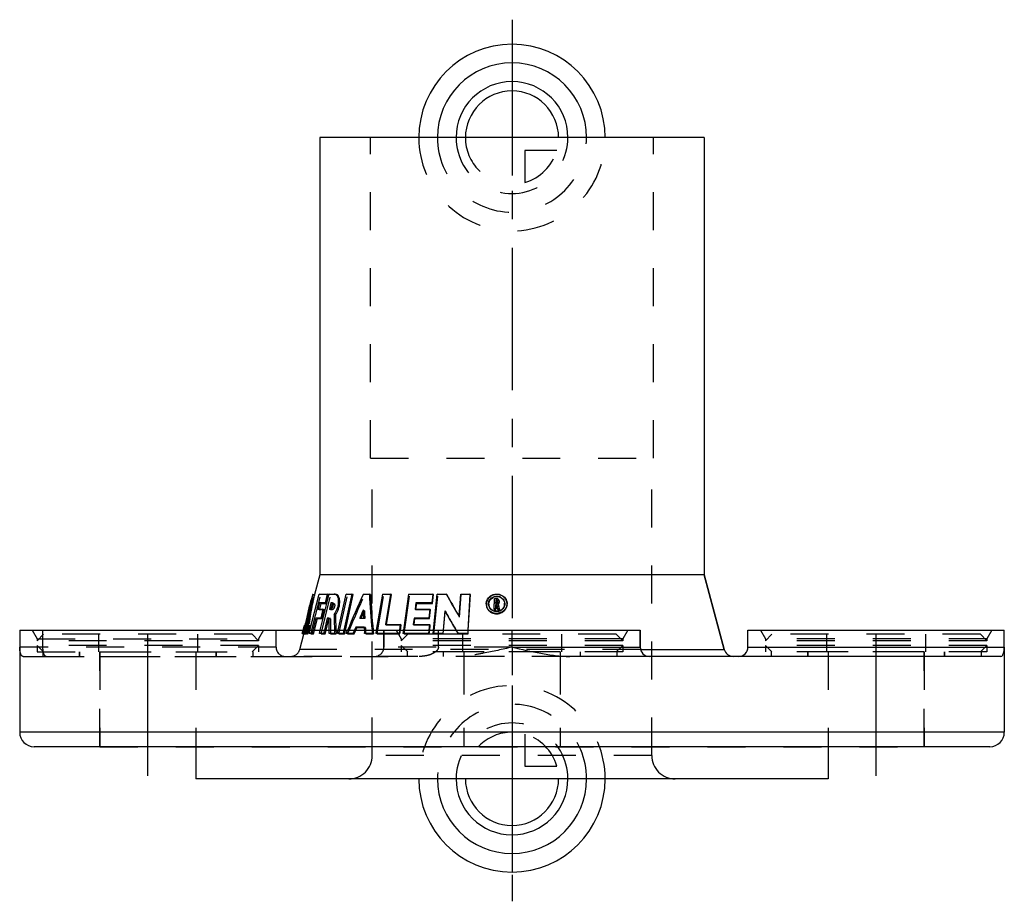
# Model space of a CAD drawing. Header units: millimetres. Extents: x 416 to 584, y 424 to 575.
import ezdxf

# ---------------------------------------------------------------- set-up
doc = ezdxf.new("R2010")
doc.units = ezdxf.units.MM
doc.header["$LTSCALE"] = 65.185185
doc.linetypes.add('CENTER', pattern=[0.6, 0.375, -0.075, 0.075, -0.075])
doc.linetypes.add('HIDDEN', pattern=[0.2, 0.1, -0.1])
for name, color, linetype in [('BOHRUNG', 7, 'CONTINUOUS'), ('KOERPER', 7, 'CONTINUOUS'), ('KONST.EL_MIT_GEO', 7, 'CONTINUOUS'), ('KURVEN', 7, 'CONTINUOUS'), ('L1', 7, 'CONTINUOUS')]:
    doc.layers.add(name, color=color, linetype=linetype)

msp = doc.modelspace()

# ---------------------------------------------------------------- linework, layer by layer
at = {"layer": 'BOHRUNG', "color": 2, "linetype": 'CENTER'}
for p, q in [((437.5, 445.5), (437.5, 471.8)), ((562.5, 445.5), (562.5, 471.8))]:
    msp.add_line(p, q, dxfattribs=at)
at = {"layer": 'BOHRUNG', "color": 8, "linetype": 'HIDDEN'}
for p, q in [((429.25, 466.8), (429.25, 450.5)), ((445.75, 466.8), (445.75, 450.5)), ((491.75, 466.8), (491.75, 450.5)), ((508.25, 466.8), (508.25, 450.5)), ((554.25, 466.8), (554.25, 450.5)), ((570.75, 466.8), (570.75, 450.5)), ((429.25, 450.5), (570.75, 450.5))]:
    msp.add_line(p, q, dxfattribs=at)
at = {"layer": 'KOERPER', "color": 7, "linetype": 'Continuous'}
for p, q in [((467, 555), (467, 480)), ((533, 555), (467, 555)), ((533, 555), (533, 480)), ((467, 480), (466.1, 476.63)), ((533, 480), (467, 480)), ((536.43, 467.19), (533, 480)), ((465.82, 476.7), (466.11, 476.63)), ((468.18, 475.09), (468.56, 476.63)), ((468.56, 476.63), (468.3, 476.7)), ((471.4, 470.5), (472.72, 476.63)), ((472.72, 476.63), (472.49, 476.7)), ((475.73, 476.63), (475.53, 476.7)), ((478.45, 471.44), (479.3, 476.63)), ((479.3, 476.63), (479.12, 476.7)), ((486.37, 475.09), (486.53, 476.63)), ((486.53, 476.63), (486.41, 476.7)), ((488.8, 476.63), (488.71, 476.7)), ((492.5, 470.5), (492.85, 476.63)), ((492.85, 476.63), (492.78, 476.7)), ((467.26, 475.09), (466.98, 475.17)), ((467, 474.09), (467.26, 475.09)), ((467.26, 475.09), (468.18, 475.09)), ((468.18, 475.09), (467.92, 475.17)), ((469.19, 475.09), (468.93, 475.17)), ((468.96, 474.11), (469.19, 475.09)), ((469.17, 475.16), (469.14, 475.17)), ((469.19, 475.09), (469.26, 475.09)), ((483.65, 475.09), (483.51, 475.17)), ((483.52, 474.07), (483.65, 475.09)), ((483.65, 475.09), (486.37, 475.09)), ((486.37, 475.09), (486.25, 475.17)), ((497.23, 474.88), (497.22, 474.92)), ((497.26, 475.6), (497.39, 475.6)), ((497.39, 475.6), (497.37, 475.68)), ((497.63, 474.99), (497.62, 475)), ((467.43, 472.48), (467.81, 474.01)), ((467.81, 474.01), (467.54, 474.09)), ((474.37, 473.16), (474.47, 473.39)), ((485.83, 472.48), (486, 474.01)), ((486, 474.01), (485.88, 474.09)), ((488.26, 470.5), (488.54, 473.66)), ((496.95, 474.07), (496.92, 474.15)), ((496.95, 474.07), (497.23, 474.07)), ((497.23, 474.07), (497.2, 474.15)), ((497.24, 474.84), (497.38, 474.84)), ((497.55, 474.07), (497.53, 474.15)), ((497.55, 474.07), (497.83, 474.07)), ((497.83, 474.07), (497.81, 474.15)), ((464.68, 471.35), (464.77, 471.69)), ((464.81, 471.68), (465.01, 471.62)), ((464.92, 471.7), (465.2, 471.62)), ((465.01, 471.62), (465.1, 471.62)), ((466.08, 470.5), (466.59, 472.48)), ((466.59, 472.48), (466.31, 472.56)), ((466.59, 472.48), (467.43, 472.48)), ((467.43, 472.48), (467.16, 472.56)), ((468.09, 470.5), (468.56, 472.48)), ((468.56, 472.48), (468.3, 472.56)), ((469.69, 473.11), (469.44, 473.19)), ((474.1, 472.56), (474.17, 472.71)), ((474.17, 472.71), (474.37, 473.16)), ((483.32, 472.48), (483.18, 472.56)), ((483.18, 471.45), (483.32, 472.48)), ((483.32, 472.48), (485.83, 472.48)), ((485.83, 472.48), (485.71, 472.56)), ((464.41, 471.34), (464.45, 471.33)), ((464.5, 471.34), (464.58, 471.32)), ((464.58, 471.04), (464.64, 471.02)), ((464.66, 471.34), (464.72, 471.33)), ((464.68, 470.78), (464.75, 470.76)), ((464.75, 471.04), (464.82, 471.02)), ((464.81, 470.77), (465.1, 470.69)), ((464.83, 471.34), (464.97, 471.31)), ((464.96, 471), (465.24, 470.92)), ((465.05, 471.33), (465.33, 471.25)), ((465.05, 470.5), (465.1, 470.69)), ((465.24, 470.92), (465.33, 471.25)), ((469.78, 470.5), (469.77, 470.58)), ((473.4, 470.95), (473.18, 471.03)), ((473.2, 470.5), (473.4, 470.95)), ((473.4, 470.95), (474.63, 470.95)), ((480.99, 471.39), (480.83, 471.47)), ((480.86, 470.5), (480.99, 471.39)), ((485.97, 471.39), (485.86, 471.47)), ((485.88, 470.5), (485.97, 471.39)), ((522, 467.6), (522, 470.5)), ((540.5, 470.5), (584.5, 470.5)), ((540.5, 467.6), (540.5, 470.5)), ((584.5, 467.6), (584.5, 470.5))]:
    msp.add_line(p, q, dxfattribs=at)
at = {"layer": 'KOERPER', "color": 8, "linetype": 'HIDDEN'}
for p, q in [((465.45, 469.86), (467.2, 476.63)), ((466.1, 476.63), (465.83, 475.64)), ((467.2, 476.63), (466.92, 476.7)), ((468.56, 476.63), (467.2, 476.63)), ((467.22, 469.86), (468.88, 476.63)), ((468.88, 476.63), (468.61, 476.7)), ((469.76, 476.63), (468.88, 476.63)), ((469.76, 476.63), (469.5, 476.7)), ((470.28, 469.86), (471.78, 476.63)), ((471.78, 476.63), (471.54, 476.7)), ((472.72, 476.63), (471.78, 476.63)), ((474.71, 476.63), (474.49, 476.7)), ((475.73, 476.63), (474.71, 476.63)), ((476.86, 469.86), (478.03, 476.63)), ((478.03, 476.63), (477.85, 476.7)), ((479.3, 476.63), (478.03, 476.63)), ((481.49, 469.86), (482.43, 476.63)), ((482.43, 476.63), (482.28, 476.7)), ((486.53, 476.63), (482.43, 476.63)), ((486.6, 469.86), (487.28, 476.63)), ((487.28, 476.63), (487.17, 476.7)), ((488.8, 476.63), (487.28, 476.63)), ((491, 472.75), (491.26, 476.63)), ((491.26, 476.63), (491.19, 476.7)), ((492.85, 476.63), (491.26, 476.63)), ((465.42, 475.22), (465.71, 475.15)), ((469.4, 475.09), (469.17, 475.16)), ((469.26, 475.09), (469.4, 475.09)), ((469.4, 475.09), (469.43, 475.09)), ((496.95, 474.07), (496.99, 475.86)), ((496.99, 475.86), (496.97, 475.94)), ((497.4, 475.86), (496.99, 475.86)), ((497.25, 475.09), (497.22, 475.17)), ((497.26, 475.6), (497.24, 475.68)), ((497.25, 475.09), (497.26, 475.6)), ((497.38, 475.09), (497.25, 475.09)), ((497.38, 475.09), (497.36, 475.17)), ((497.38, 474.84), (497.36, 474.92)), ((497.4, 475.86), (497.38, 475.94)), ((497.52, 475.22), (497.5, 475.3)), ((497.53, 475.48), (497.51, 475.55)), ((497.52, 475.22), (497.53, 475.48)), ((497.64, 474.93), (497.63, 474.99)), ((497.67, 474.78), (497.64, 474.93)), ((497.8, 475.48), (497.78, 475.55)), ((497.8, 475.22), (497.78, 475.3)), ((497.8, 475.22), (497.8, 475.48)), ((498.75, 475.13), (498.76, 474.97)), ((499.17, 474.97), (499.16, 475.11)), ((464.77, 471.69), (465.43, 474.16)), ((466.98, 474.01), (466.7, 474.09)), ((466.98, 474.01), (467, 474.09)), ((467.81, 474.01), (466.98, 474.01)), ((468.93, 474.01), (468.67, 474.09)), ((469.14, 474.01), (468.88, 474.09)), ((468.93, 474.01), (468.96, 474.11)), ((469.14, 474.01), (468.93, 474.01)), ((474.67, 473.85), (474.46, 473.93)), ((474.47, 473.39), (474.67, 473.85)), ((483.51, 474.01), (483.37, 474.09)), ((483.51, 474.01), (483.52, 474.07)), ((486, 474.01), (483.51, 474.01)), ((488.55, 473.74), (488.45, 473.81)), ((488.54, 473.66), (488.55, 473.74)), ((497.24, 474.84), (497.23, 474.88)), ((497.23, 474.07), (497.24, 474.84)), ((497.77, 474.36), (497.67, 474.78)), ((497.83, 474.07), (497.77, 474.36)), ((464.72, 471.7), (464.81, 471.68)), ((465.1, 471.62), (465.2, 471.62)), ((468.82, 472.48), (468.56, 472.56)), ((468.56, 472.48), (468.82, 472.48)), ((474.07, 472.48), (473.86, 472.56)), ((474.07, 472.48), (474.1, 472.56)), ((474.74, 472.48), (474.07, 472.48)), ((474.74, 472.48), (474.53, 472.56)), ((491, 472.75), (490.92, 472.87)), ((491, 472.75), (490.92, 472.83)), ((419.48, 467.6), (419.48, 470.5)), ((459.5, 467.6), (459.5, 470.5)), ((463.57, 467.19), (464.68, 471.35)), ((463.99, 469.94), (464.31, 469.86)), ((464.03, 469.94), (464.34, 469.86)), ((464.08, 469.94), (464.37, 469.86)), ((464.11, 469.94), (464.43, 469.86)), ((464.14, 470.48), (464.44, 470.4)), ((464.14, 470.17), (464.46, 470.09)), ((464.17, 470.6), (464.46, 470.52)), ((464.22, 470.78), (464.53, 470.71)), ((464.22, 469.94), (464.5, 469.86)), ((464.23, 470.48), (464.54, 470.4)), ((464.26, 469.94), (464.54, 469.86)), ((464.28, 470.78), (464.57, 470.71)), ((464.29, 471.04), (464.59, 470.96)), ((464.29, 469.86), (464.31, 469.92)), ((464.29, 469.86), (464.32, 469.86)), ((464.31, 469.86), (464.68, 471.27)), ((464.31, 469.92), (464.38, 470.19)), ((464.32, 469.86), (464.7, 471.27)), ((464.34, 469.86), (464.57, 470.71)), ((464.34, 469.86), (464.75, 469.86)), ((464.35, 469.94), (464.64, 469.86)), ((464.36, 470.78), (464.65, 470.71)), ((464.37, 471.34), (464.68, 471.27)), ((464.37, 469.86), (464.38, 469.9)), ((464.38, 470.19), (464.44, 470.41)), ((464.38, 469.9), (464.39, 469.93)), ((464.39, 471.04), (464.68, 470.96)), ((464.39, 469.93), (464.42, 470.06)), ((464.46, 470.09), (464.4, 469.86)), ((464.4, 469.94), (464.69, 469.86)), ((464.42, 470.06), (464.43, 470.09)), ((464.43, 470.09), (464.46, 470.09)), ((464.43, 469.86), (464.45, 469.91)), ((464.44, 470.41), (464.46, 470.52)), ((464.44, 470.4), (464.44, 470.4)), ((464.45, 471.34), (464.74, 471.27)), ((464.45, 471.33), (464.7, 471.27)), ((464.45, 469.91), (464.49, 470.1)), ((464.46, 469.94), (464.75, 469.86)), ((464.48, 471.04), (464.8, 470.96)), ((464.48, 470.25), (464.77, 470.17)), ((464.49, 470.1), (464.53, 470.25)), ((464.5, 469.86), (464.8, 470.96)), ((464.51, 470.71), (464.53, 470.71)), ((464.52, 470.4), (464.55, 470.5)), ((464.54, 470.4), (464.52, 470.4)), ((464.53, 470.25), (464.55, 470.33)), ((464.54, 469.86), (464.84, 470.96)), ((464.68, 470.96), (464.54, 470.4)), ((464.54, 470.48), (464.83, 470.4)), ((464.54, 470.25), (464.83, 470.17)), ((464.55, 471.04), (464.58, 471.04)), ((464.55, 470.5), (464.62, 470.77)), ((464.55, 470.33), (464.59, 470.5)), ((464.56, 471.34), (464.85, 471.27)), ((464.57, 470.71), (464.65, 470.71)), ((464.58, 471.32), (464.78, 471.27)), ((464.59, 470.96), (464.58, 470.96)), ((464.59, 470.5), (464.61, 470.57)), ((464.6, 471.01), (464.6, 471.04)), ((464.6, 470.48), (464.89, 470.4)), ((464.61, 470.57), (464.67, 470.8)), ((464.62, 470.77), (464.65, 470.87)), ((464.62, 470.78), (464.91, 470.71)), ((464.64, 469.86), (465.01, 471.27)), ((464.64, 471.02), (464.87, 470.96)), ((464.65, 470.87), (464.68, 470.96)), ((464.7, 471.27), (464.66, 471.27)), ((464.66, 471.25), (464.66, 471.26)), ((464.67, 470.8), (464.71, 470.98)), ((464.68, 470.96), (464.68, 470.96)), ((464.68, 470.52), (464.97, 470.44)), ((464.69, 471.04), (464.98, 470.96)), ((464.69, 469.96), (464.97, 469.88)), ((464.71, 470.98), (464.73, 471.03)), ((464.72, 471.34), (465.01, 471.27)), ((464.72, 471.33), (464.95, 471.27)), ((464.73, 471.03), (464.74, 471.09)), ((464.78, 471.27), (464.74, 471.27)), ((464.74, 471.09), (464.78, 471.27)), ((464.75, 470.76), (465.04, 470.69)), ((464.75, 470.52), (465.03, 470.44)), ((464.75, 469.86), (464.83, 470.17)), ((464.77, 470.96), (464.85, 471.27)), ((464.77, 470.96), (464.8, 470.96)), ((464.77, 470.17), (464.83, 470.4)), ((464.77, 470.29), (465.06, 470.21)), ((464.83, 470.17), (464.77, 470.17)), ((464.82, 471.02), (465.04, 470.96)), ((464.83, 470.4), (464.89, 470.4)), ((464.84, 470.96), (464.86, 470.96)), ((464.95, 471.27), (464.85, 471.27)), ((464.87, 470.96), (464.95, 471.27)), ((464.89, 470.4), (464.97, 470.71)), ((464.91, 470.71), (464.98, 470.96)), ((464.97, 470.71), (464.91, 470.71)), ((464.97, 471.31), (465.12, 471.27)), ((464.97, 470.44), (465.04, 470.69)), ((464.97, 469.88), (465.06, 470.21)), ((464.98, 470.96), (465.04, 470.96)), ((465.12, 471.27), (465.01, 471.27)), ((465.03, 470.44), (465.05, 470.5)), ((465.04, 470.96), (465.12, 471.27)), ((465.45, 469.86), (465.17, 469.94)), ((465.45, 469.86), (465.92, 469.86)), ((465.92, 469.86), (465.64, 469.94)), ((465.92, 469.86), (466.08, 470.5)), ((467.22, 469.86), (466.95, 469.94)), ((467.22, 469.86), (467.93, 469.86)), ((467.93, 469.86), (467.67, 469.94)), ((467.93, 469.86), (468.09, 470.5)), ((468.84, 469.86), (468.59, 469.94)), ((468.84, 469.86), (469.81, 469.86)), ((469.81, 469.86), (469.56, 469.94)), ((469.81, 469.86), (469.81, 469.93)), ((470.28, 469.86), (470.04, 469.94)), ((470.28, 469.86), (471.26, 469.86)), ((471.26, 469.86), (471.03, 469.94)), ((471.26, 469.86), (471.4, 470.5)), ((471.78, 469.86), (471.55, 469.94)), ((471.78, 469.86), (472.92, 469.86)), ((472.92, 469.86), (472.7, 469.94)), ((472.92, 469.86), (473.2, 470.5)), ((474.83, 470.95), (474.62, 471.03)), ((474.63, 470.95), (474.83, 470.95)), ((474.9, 469.86), (474.7, 469.94)), ((474.9, 469.86), (476.21, 469.86)), ((476.21, 469.86), (476.02, 469.94)), ((476.86, 469.86), (476.67, 469.94)), ((476.86, 469.86), (480.77, 469.86)), ((478, 470.5), (522, 470.5)), ((478, 467.6), (478, 470.5)), ((478.44, 471.39), (478.27, 471.47)), ((478.44, 471.39), (478.45, 471.44)), ((480.99, 471.39), (478.44, 471.39)), ((480.77, 469.86), (480.61, 469.94)), ((480.77, 469.86), (480.86, 470.5)), ((481.49, 469.86), (481.34, 469.94)), ((481.49, 469.86), (485.81, 469.86)), ((483.18, 471.39), (483.04, 471.47)), ((483.18, 471.39), (483.18, 471.45)), ((485.97, 471.39), (483.18, 471.39)), ((485.81, 469.86), (485.69, 469.94)), ((485.81, 469.86), (485.88, 470.5)), ((486.6, 469.86), (486.49, 469.94)), ((486.6, 469.86), (488.21, 469.86)), ((487.37, 467.6), (487.37, 470.5)), ((488.21, 469.86), (488.11, 469.94)), ((488.21, 469.86), (488.26, 470.5)), ((490.8, 469.86), (490.72, 469.94)), ((490.8, 469.86), (492.46, 469.86)), ((492.46, 469.86), (492.4, 469.94)), ((492.46, 469.86), (492.5, 470.5)), ((425.75, 466), (425.75, 466.8)), ((429.25, 450.5), (429.25, 466.8)), ((429.25, 466.8), (445.75, 466.8)), ((445.75, 466.8), (445.75, 450.5)), ((449.25, 466), (449.25, 466.8)), ((488.25, 466), (488.25, 466.8)), ((508.25, 466.8), (491.75, 466.8)), ((511.75, 466), (511.75, 466.8)), ((550.75, 466), (550.75, 466.8)), ((570.75, 466.8), (554.25, 466.8)), ((554.25, 466.8), (554.25, 450.5)), ((570.75, 450.5), (570.75, 466.8)), ((574.25, 466), (574.25, 466.8)), ((420.07, 466), (484.09, 466)), ((511.75, 466), (488.25, 466)), ((491.75, 466), (491.75, 450.5)), ((508.25, 466), (508.25, 450.5)), ((574.25, 466), (550.75, 466))]:
    msp.add_line(p, q, dxfattribs=at)
for centre, radius, start, end in [((513.03, 462.99), 48.87, 163.7923, 164.9958), ((469.76, 476.17), 0.456, 73.2772, 89.9784), ((-1188.68, 1192.49), 1810.89, 336.48129, 336.7144), ((505.98, 465.29), 41.45, 166.2481, 171.2147), ((512.58, 461.51), 48.81, 163.7814, 164.3852), ((497.56, 474.97), 1.2, 7.8108, 11.491), ((507.73, 462.77), 43.8, 164.9264, 169.5586), ((511.61, 461.78), 47.81, 164.3852, 164.999), ((631.74, 480.93), 157.23, 182.5807, 183.0807), ((584.14, 526.64), 109.25, 208.9619, 211.3103), ((497.17, 474.93), 1.57, 204.6366, 205.9138), ((497.16, 474.92), 1.56, 205.9113, 220.5439), ((497.21, 474.94), 1.2, 185.5719, 200.3011), ((497.22, 474.94), 1.21, 200.2876, 202.7796), ((770.44, 534.37), 279.48, 192.2987, 192.4594), ((565.26, 471.94), 96.44, 179.6823, 181.2362), ((589.45, 531.12), 114.45, 210.4106, 210.589), ((603.24, 433.58), 143.61, 165.144, 165.3651), ((449.53, 474.76), 15.52, 344.1463, 344.3075), ((444.29, 476.24), 20.97, 344.3082, 344.5757), ((441.45, 477.02), 23.91, 344.5715, 344.7022), ((440.19, 477.36), 25.22, 344.7015, 344.8328), ((440.49, 477.28), 24.91, 344.8324, 345.1013), ((440.97, 477.16), 24.42, 345.1008, 345.2394), ((443.83, 476.4), 21.46, 345.2372, 345.4348), ((446.36, 475.75), 18.84, 345.5369, 345.8297), ((461.8, 471.93), 2.94, 346.367, 346.7329), ((466.31, 470.1), 1.32, 165.2438, 167.2923), ((564.19, 474.84), 94.51, 182.6294, 182.9756), ((629.96, 480.83), 155.45, 183.6431, 184.0437), ((630.41, 484.23), 154.86, 185.085, 185.3213)]:
    msp.add_arc(centre, radius, start, end, dxfattribs=at)
at = {"layer": 'KOERPER', "color": 7, "linetype": 'Continuous'}
for centre, radius, start, end in [((508.68, 466.22), 43.82, 166.2588, 167.0099), ((632.08, 484.36), 156.54, 182.8334, 185.0808), ((584.88, 528.45), 109.16, 208.3446, 210.4192), ((503.99, 467.16), 39.05, 168.4875, 173.4314), ((506.92, 466.61), 42.02, 167.7737, 168.5501), ((507.78, 466.42), 42.91, 167.01, 167.7737), ((497.16, 474.93), 1.14, 178.2494, 185.5194), ((497.42, 474.76), 1.49, 104.9347, 118.4362), ((497.42, 474.78), 1.46, 97.889, 104.9405), ((497.41, 474.84), 1.4, 83.392, 97.854), ((497.4, 474.8), 1.44, 69.0948, 83.298), ((497.43, 475.23), 0.37, 340.6323, 349.335), ((497.45, 475.23), 0.346, 349.3219, 358.9387), ((565.32, 474.88), 95.64, 181.06, 182.5761)]:
    msp.add_arc(centre, radius, start, end, dxfattribs=at)
for points, knots in [([(469.69, 473.11), (469.92, 473.41), (470.27, 474.1), (470.46, 475.02), (470.43, 475.73), (470.32, 476.22), (470.09, 476.55), (469.89, 476.61)], [0, 0, 0, 0, 0.29353, 0.596939, 0.729796, 0.841744, 1, 1, 1, 1]), ([(496.01, 474.97), (496.02, 475.19), (496.17, 475.64), (496.52, 475.96), (496.72, 476.06)], [0, 0, 0, 0, 0.495634, 1, 1, 1, 1]), ([(497.92, 476.15), (497.99, 476.12), (498.25, 476), (498.47, 475.78), (498.58, 475.6)], [0, 0, 0, 0, 0.254105, 1, 1, 1, 1]), ([(495.98, 473.91), (496.17, 473.68), (496.71, 473.33), (497.66, 473.26), (498.55, 473.62), (498.95, 474.13), (499.06, 474.41)], [0, 0, 0, 0, 0.246489, 0.498532, 0.751618, 1, 1, 1, 1]), ([(465.1, 470.69), (465.1, 470.72), (465.13, 470.8), (465.16, 470.89), (465.19, 470.94)], [0, 0, 0, 0, 0.303604, 1, 1, 1, 1])]:
    msp.add_open_spline(points, degree=3, knots=knots, dxfattribs=at)
at = {"layer": 'KOERPER', "color": 8, "linetype": 'HIDDEN'}
for points, knots in [([(499.16, 475.11), (499.14, 475.32), (499.01, 475.75), (498.45, 476.42), (497.33, 476.79), (496.04, 476.26), (495.62, 475.39), (495.6, 474.97)], [0, 0, 0, 0, 0.12433, 0.249447, 0.499779, 0.752522, 1, 1, 1, 1]), ([(465.83, 475.64), (465.7, 475.15), (465.22, 473.25), (464.87, 471.32), (464.69, 469.86)], [0, 0, 0, 0, 0.254557, 1, 1, 1, 1]), ([(469.43, 475.09), (469.5, 475.07), (469.57, 474.91), (469.57, 474.71), (469.52, 474.45), (469.41, 474.19), (469.22, 474.01), (469.14, 474.01)], [0, 0, 0, 0, 0.179284, 0.320321, 0.483763, 0.798472, 1, 1, 1, 1]), ([(498.76, 474.97), (498.75, 474.67), (498.49, 474.06), (497.64, 473.62), (496.83, 473.73), (496.33, 474.08), (496.17, 474.34), (496.11, 474.47)], [0, 0, 0, 0, 0.246351, 0.499239, 0.751292, 0.876424, 1, 1, 1, 1]), ([(497.52, 475.22), (497.52, 475.19), (497.49, 475.12), (497.42, 475.09), (497.38, 475.09)], [0, 0, 0, 0, 0.494141, 1, 1, 1, 1]), ([(497.79, 475.57), (497.77, 475.65), (497.67, 475.81), (497.49, 475.86), (497.4, 475.86)], [0, 0, 0, 0, 0.494122, 1, 1, 1, 1]), ([(497.52, 475.51), (497.53, 475.5), (497.53, 475.49), (497.53, 475.48), (497.53, 475.48)], [0, 0, 0, 0, 0.501547, 1, 1, 1, 1]), ([(464.58, 470.96), (464.58, 470.96), (464.57, 470.94), (464.57, 470.92), (464.56, 470.88), (464.55, 470.83), (464.53, 470.79), (464.52, 470.75), (464.51, 470.73), (464.51, 470.71), (464.51, 470.71)], [0, 0, 0, 0, 0.041076, 0.155894, 0.320072, 0.499794, 0.679391, 0.843638, 0.958647, 1, 1, 1, 1]), ([(464.63, 471.14), (464.63, 471.15), (464.64, 471.18), (464.65, 471.21), (464.65, 471.23)], [0, 0, 0, 0, 0.307206, 1, 1, 1, 1]), ([(464.97, 470.44), (464.94, 470.31), (464.9, 470.12), (464.89, 469.94), (464.91, 469.87), (464.93, 469.87)], [0, 0, 0, 0, 0.697776, 0.903962, 1, 1, 1, 1]), ([(465, 470.22), (465, 470.24), (465, 470.29), (465.01, 470.35), (465.02, 470.39)], [0, 0, 0, 0, 0.197518, 1, 1, 1, 1]), ([(465, 470.21), (465, 470.21), (465, 470.22), (465, 470.22), (465, 470.22)], [0, 0, 0, 0, 0.475394, 1, 1, 1, 1]), ([(465.01, 470.17), (465, 470.17), (465, 470.19), (465, 470.2), (465, 470.21)], [0, 0, 0, 0, 0.635046, 1, 1, 1, 1]), ([(465.06, 470.21), (465.05, 470.2), (465.04, 470.19), (465.02, 470.17), (465.01, 470.17)], [0, 0, 0, 0, 0.379076, 1, 1, 1, 1]), ([(465.31, 471.27), (465.29, 471.27), (465.23, 471.21), (465.18, 471.1), (465.1, 470.91), (465.06, 470.77), (465.04, 470.69)], [0, 0, 0, 0, 0.097383, 0.306039, 0.622968, 1, 1, 1, 1]), ([(465.19, 470.94), (465.2, 470.94), (465.2, 470.95), (465.22, 470.96), (465.23, 470.96)], [0, 0, 0, 0, 0.363849, 1, 1, 1, 1]), ([(465.23, 470.96), (465.24, 470.96), (465.24, 470.94), (465.24, 470.93), (465.24, 470.92)], [0, 0, 0, 0, 0.634607, 1, 1, 1, 1]), ([(465.33, 471.25), (465.33, 471.25), (465.32, 471.26), (465.31, 471.26), (465.31, 471.27)], [0, 0, 0, 0, 0.544457, 1, 1, 1, 1]), ([(420.07, 466), (419.91, 466), (419.67, 466.33), (419.53, 466.88), (419.48, 467.33), (419.48, 467.6)], [0, 0, 0, 0, 0.270829, 0.538807, 1, 1, 1, 1]), ([(487.37, 467.6), (487.37, 467.44), (487.25, 467.11), (486.88, 466.77), (486.46, 466.51), (485.86, 466.25), (485.07, 466.05), (484.42, 466), (484.09, 466)], [0, 0, 0, 0, 0.125548, 0.251307, 0.376744, 0.501912, 0.751301, 1, 1, 1, 1])]:
    msp.add_open_spline(points, degree=3, knots=knots, dxfattribs=at)
for points in [[(495.6, 474.97), (495.6, 474.73), (495.65, 474.49), (495.74, 474.27)], [(497.51, 475.54), (497.52, 475.53), (497.52, 475.52), (497.52, 475.51)], [(497.8, 475.48), (497.8, 475.51), (497.8, 475.54), (497.79, 475.57)], [(498.58, 475.6), (498.65, 475.48), (498.7, 475.34), (498.73, 475.21)], [(464.74, 471.27), (464.61, 470.8), (464.48, 470.33), (464.35, 469.86)], [(464.93, 469.87), (464.94, 469.86), (464.96, 469.87), (464.97, 469.88)]]:
    msp.add_open_spline(points, degree=3, dxfattribs=at)
at = {"layer": 'KOERPER', "color": 7, "linetype": 'Continuous'}
for points in [[(497.39, 475.6), (497.44, 475.6), (497.48, 475.58), (497.51, 475.54)], [(497.64, 474.93), (497.7, 474.97), (497.75, 475.04), (497.78, 475.11)], [(499.06, 474.41), (499.13, 474.59), (499.17, 474.78), (499.17, 474.97)]]:
    msp.add_open_spline(points, degree=3, dxfattribs=at)
at = {"layer": 'KONST.EL_MIT_GEO', "color": 8, "linetype": 'HIDDEN'}
for p, q in [((475.7, 500), (475.7, 555)), ((524.3, 555), (475.7, 555)), ((524.3, 500), (524.3, 555)), ((475.7, 500), (524.3, 500)), ((476, 449), (476, 500)), ((524, 449), (524, 500)), ((469.89, 476.61), (469.64, 476.68)), ((465.41, 475.23), (465.14, 474.24)), ((469.43, 475.09), (469.17, 475.17)), ((497.52, 475.51), (497.5, 475.58)), ((497.79, 475.57), (497.78, 475.62)), ((498.75, 475.13), (498.73, 475.21)), ((499.16, 475.11), (499.16, 475.19)), ((495.71, 474.36), (495.75, 474.27)), ((496.07, 474.55), (496.11, 474.47)), ((417.63, 470.5), (418.5, 469)), ((457.37, 470.5), (456.5, 469)), ((464.37, 471.34), (463.99, 469.94)), ((463.99, 469.94), (464.28, 469.86)), ((464, 469.94), (464.04, 470.12)), ((464.02, 470.01), (464, 469.94)), ((464, 469.94), (464, 469.94)), ((464.02, 469.94), (464.39, 471.34)), ((464.06, 470.16), (464.02, 470.01)), ((464.03, 469.94), (464.02, 469.94)), ((464.18, 470.5), (464.03, 469.94)), ((464.04, 470.12), (464.06, 470.18)), ((464.28, 470.78), (464.05, 469.94)), ((464.06, 470.18), (464.12, 470.42)), ((464.08, 470.23), (464.06, 470.16)), ((464.06, 469.94), (464.1, 470.1)), ((464.06, 469.94), (464.46, 469.94)), ((464.14, 470.47), (464.08, 470.23)), ((464.09, 469.98), (464.08, 469.94)), ((464.1, 470.01), (464.09, 469.98)), ((464.1, 470.1), (464.14, 470.25)), ((464.14, 470.17), (464.1, 470.01)), ((464.11, 469.94), (464.13, 470)), ((464.12, 470.42), (464.14, 470.48)), ((464.13, 470), (464.17, 470.17)), ((464.15, 470.53), (464.14, 470.47)), ((464.14, 470.48), (464.15, 470.48)), ((464.14, 470.25), (464.19, 470.41)), ((464.16, 469.99), (464.14, 469.94)), ((464.17, 470.17), (464.15, 470.17)), ((464.18, 470.1), (464.16, 469.99)), ((464.22, 470.25), (464.18, 470.1)), ((464.19, 470.41), (464.21, 470.5)), ((464.21, 470.5), (464.23, 470.56)), ((464.22, 469.94), (464.37, 470.5)), ((464.24, 470.32), (464.22, 470.25)), ((464.24, 470.78), (464.23, 470.78)), ((464.23, 470.56), (464.27, 470.72)), ((464.25, 470.54), (464.23, 470.48)), ((464.23, 470.48), (464.25, 470.48)), ((464.26, 470.41), (464.24, 470.32)), ((464.25, 470.48), (464.38, 470.98)), ((464.41, 470.5), (464.26, 469.94)), ((464.28, 470.5), (464.26, 470.41)), ((464.27, 470.72), (464.36, 471.03)), ((464.36, 470.78), (464.28, 470.78)), ((464.29, 471.04), (464.3, 471.04)), ((464.35, 469.94), (464.5, 470.5)), ((464.37, 470.83), (464.36, 470.78)), ((464.37, 471.34), (464.66, 471.27)), ((464.37, 471.34), (464.37, 471.34)), ((464.38, 471.34), (464.41, 471.34)), ((464.38, 470.98), (464.39, 471.04)), ((464.47, 471.32), (464.46, 471.27)), ((464.54, 470.25), (464.46, 469.94)), ((464.47, 471.34), (464.47, 471.32)), ((464.54, 470.48), (464.48, 470.25)), ((464.48, 470.25), (464.54, 470.25)), ((464.58, 471.04), (464.55, 471.04)), ((464.6, 470.48), (464.55, 470.48)), ((464.62, 470.53), (464.6, 470.48)), ((464.65, 469.94), (464.93, 469.87)), ((464.77, 470.29), (464.69, 469.96)), ((464.75, 471.04), (464.7, 471.04)), ((464.73, 470.25), (465.01, 470.17)), ((465.23, 470.96), (464.94, 471.04)), ((465.31, 471.27), (465.03, 471.34)), ((465.17, 469.94), (465.31, 470.5)), ((465.64, 469.94), (465.17, 469.94)), ((465.79, 470.5), (465.64, 469.94)), ((466.95, 469.94), (467.09, 470.5)), ((467.67, 469.94), (466.95, 469.94)), ((467.81, 470.5), (467.67, 469.94)), ((469.56, 469.94), (468.59, 469.94)), ((470.04, 469.94), (470.16, 470.5)), ((471.03, 469.94), (470.04, 469.94)), ((471.15, 470.5), (471.03, 469.94)), ((471.55, 469.94), (471.79, 470.5)), ((472.7, 469.94), (471.55, 469.94)), ((472.95, 470.5), (472.7, 469.94)), ((474.7, 469.94), (474.69, 470.06)), ((476.02, 469.94), (474.7, 469.94)), ((476.67, 469.94), (476.77, 470.5)), ((480.61, 469.94), (476.67, 469.94)), ((478, 470.5), (478, 467.6)), ((480.13, 470.5), (481, 469)), ((480.69, 470.5), (480.61, 469.94)), ((481.34, 469.94), (481.42, 470.5)), ((485.69, 469.94), (481.34, 469.94)), ((485.75, 470.5), (485.69, 469.94)), ((486.49, 469.94), (486.55, 470.5)), ((488.11, 469.94), (486.49, 469.94)), ((488.16, 470.5), (488.11, 469.94)), ((492.4, 469.94), (490.72, 469.94)), ((492.43, 470.5), (492.4, 469.94)), ((519.87, 470.5), (519, 469)), ((522, 470.5), (522, 467.6)), ((542.63, 470.5), (582.37, 470.5)), ((542.63, 470.5), (543.5, 469)), ((582.37, 470.5), (581.5, 469)), ((419.6, 469.8), (418.5, 468.7)), ((418.5, 469), (418.5, 468.7)), ((418.5, 469), (456.5, 469)), ((456.5, 468.7), (418.5, 468.7)), ((455.4, 469.8), (419.6, 469.8)), ((429, 469.8), (429, 466.8)), ((446, 469.8), (446, 466.8)), ((455.4, 469.8), (456.5, 468.7)), ((456.5, 469), (456.5, 468.7)), ((482.1, 469.8), (481, 468.7)), ((519, 469), (481, 469)), ((481, 469), (481, 468.7)), ((519, 468.7), (481, 468.7)), ((517.9, 469.8), (482.1, 469.8)), ((491.5, 469.8), (491.5, 466.8)), ((508.5, 469.8), (508.5, 466.8)), ((517.9, 469.8), (519, 468.7)), ((519, 469), (519, 468.7)), ((544.6, 469.8), (543.5, 468.7)), ((581.5, 469), (543.5, 469)), ((543.5, 469), (543.5, 468.7)), ((581.5, 468.7), (543.5, 468.7)), ((580.4, 469.8), (544.6, 469.8)), ((554, 469.8), (554, 466.8)), ((571, 469.8), (571, 466.8)), ((580.4, 469.8), (581.5, 468.7)), ((581.5, 469), (581.5, 468.7)), ((459.5, 467.6), (415.5, 467.6)), ((418.5, 467.9), (418.5, 466.8)), ((418.5, 467.9), (419.6, 466.8)), ((456.5, 467.9), (418.5, 467.9)), ((418.5, 466.8), (456.5, 466.8)), ((419.5, 466.8), (419.5, 466)), ((425.75, 466.8), (425.75, 466)), ((449.25, 466.8), (449.25, 466)), ((456.5, 467.9), (455.4, 466.8)), ((455.5, 466.8), (455.5, 466)), ((456.5, 467.9), (456.5, 466.8)), ((522.06, 467.19), (463.57, 467.19)), ((500, 467.6), (478, 467.6)), ((481, 467.9), (482.1, 466.8)), ((519, 467.9), (481, 467.9)), ((481, 467.9), (481, 466.8)), ((519, 466.8), (481, 466.8)), ((482, 466.8), (482, 466)), ((519, 467.9), (517.9, 466.8)), ((518, 466.8), (518, 466)), ((519, 467.9), (519, 466.8)), ((581.5, 467.9), (543.5, 467.9)), ((543.5, 467.9), (544.6, 466.8)), ((543.5, 467.9), (543.5, 466.8)), ((581.5, 466.8), (543.5, 466.8)), ((544.5, 466.8), (544.5, 466)), ((550.75, 466.8), (550.75, 466)), ((574.25, 466.8), (574.25, 466)), ((581.5, 467.9), (580.4, 466.8)), ((580.5, 466.8), (580.5, 466)), ((581.5, 467.9), (581.5, 466.8)), ((416.08, 466), (461.1, 466)), ((509.91, 466), (462.02, 466)), ((524, 449), (476, 449))]:
    msp.add_line(p, q, dxfattribs=at)
at = {"layer": 'KONST.EL_MIT_GEO', "color": 7, "linetype": 'Continuous'}
for p, q in [((533, 480), (536.43, 467.19)), ((465.31, 470.5), (466.92, 476.7)), ((466.92, 476.7), (468.3, 476.7)), ((467.09, 470.5), (468.61, 476.7)), ((468.3, 476.7), (467.92, 475.17)), ((468.61, 476.7), (469.5, 476.7)), ((470.16, 470.5), (471.54, 476.7)), ((472.49, 476.7), (471.15, 470.5)), ((471.54, 476.7), (472.49, 476.7)), ((474.49, 476.7), (475.53, 476.7)), ((476.77, 470.5), (477.85, 476.7)), ((477.85, 476.7), (479.12, 476.7)), ((479.12, 476.7), (478.27, 471.47)), ((481.42, 470.5), (482.28, 476.7)), ((482.28, 476.7), (486.41, 476.7)), ((486.41, 476.7), (486.25, 475.17)), ((486.55, 470.5), (487.17, 476.7)), ((487.17, 476.7), (488.71, 476.7)), ((490.92, 472.83), (491.19, 476.7)), ((491.19, 476.7), (492.78, 476.7)), ((492.78, 476.7), (492.43, 470.5)), ((465.54, 475.71), (465.41, 475.23)), ((466.98, 475.17), (466.7, 474.09)), ((467.92, 475.17), (466.98, 475.17)), ((468.93, 475.17), (468.67, 474.09)), ((469.14, 475.17), (468.93, 475.17)), ((469.14, 475.17), (469.17, 475.17)), ((483.51, 475.17), (483.37, 474.09)), ((486.25, 475.17), (483.51, 475.17)), ((496.92, 474.15), (496.97, 475.94)), ((496.97, 475.94), (497.38, 475.94)), ((497.22, 474.92), (497.2, 474.15)), ((497.24, 475.68), (497.22, 475.17)), ((497.22, 475.17), (497.36, 475.17)), ((497.36, 474.92), (497.22, 474.92)), ((497.37, 475.68), (497.24, 475.68)), ((497.37, 474.87), (497.36, 474.92)), ((497.5, 475.3), (497.51, 475.55)), ((497.62, 475), (497.64, 474.91)), ((497.64, 474.91), (497.66, 474.81)), ((497.78, 475.62), (497.77, 475.64)), ((497.78, 475.55), (497.78, 475.3)), ((499.16, 475.19), (499.16, 475.04)), ((466.7, 474.09), (467.54, 474.09)), ((467.54, 474.09), (467.16, 472.56)), ((468.67, 474.09), (468.88, 474.09)), ((483.37, 474.09), (485.88, 474.09)), ((485.88, 474.09), (485.71, 472.56)), ((488.45, 473.81), (488.16, 470.5)), ((497.2, 474.15), (496.92, 474.15)), ((497.39, 474.75), (497.37, 474.87)), ((497.47, 474.41), (497.39, 474.75)), ((497.49, 474.32), (497.47, 474.41)), ((497.51, 474.24), (497.49, 474.32)), ((497.53, 474.15), (497.51, 474.24)), ((497.81, 474.15), (497.53, 474.15)), ((497.79, 474.25), (497.8, 474.21)), ((497.8, 474.21), (497.81, 474.15)), ((464.56, 471.77), (464.55, 471.74)), ((464.92, 471.7), (464.72, 471.7)), ((466.31, 472.56), (465.79, 470.5)), ((467.16, 472.56), (466.31, 472.56)), ((468.3, 472.56), (467.81, 470.5)), ((468.56, 472.56), (468.3, 472.56)), ((468.56, 472.48), (468.56, 472.56)), ((473.86, 472.56), (474.53, 472.56)), ((483.18, 472.56), (483.04, 471.47)), ((485.71, 472.56), (483.18, 472.56)), ((415.5, 470.5), (415.5, 453)), ((415.5, 470.5), (522, 470.5)), ((464.17, 470.6), (464.15, 470.53)), ((464.41, 471.34), (464.18, 470.5)), ((464.3, 470.73), (464.25, 470.54)), ((464.3, 470.56), (464.28, 470.5)), ((464.32, 470.79), (464.3, 470.73)), ((464.31, 470.61), (464.3, 470.56)), ((464.34, 470.72), (464.31, 470.61)), ((464.34, 470.86), (464.32, 470.79)), ((464.39, 471.04), (464.34, 470.86)), ((464.38, 470.88), (464.34, 470.72)), ((464.36, 471.03), (464.41, 471.19)), ((464.37, 470.5), (464.51, 471.04)), ((464.38, 471.34), (464.38, 471.34)), ((464.42, 471.03), (464.38, 470.88)), ((464.39, 471.04), (464.39, 471.04)), ((464.41, 471.19), (464.45, 471.34)), ((464.55, 471.04), (464.41, 470.5)), ((464.46, 471.19), (464.42, 471.03)), ((464.45, 471.34), (464.5, 471.34)), ((464.5, 471.34), (464.46, 471.19)), ((464.49, 471.45), (464.47, 471.34)), ((464.48, 471.04), (464.56, 471.34)), ((464.51, 471.04), (464.48, 471.04)), ((464.5, 470.5), (464.72, 471.34)), ((464.56, 471.34), (464.66, 471.34)), ((464.66, 471.34), (464.58, 471.04)), ((464.69, 471.04), (464.62, 470.78)), ((464.62, 470.78), (464.68, 470.78)), ((464.68, 470.78), (464.62, 470.53)), ((464.68, 470.52), (464.75, 470.77)), ((464.7, 471.04), (464.69, 471.04)), ((464.72, 471.34), (464.83, 471.34)), ((464.83, 471.34), (464.75, 471.04)), ((464.81, 470.77), (464.75, 470.52)), ((465.05, 471.33), (464.96, 471)), ((473.18, 471.03), (472.95, 470.5)), ((474.62, 471.03), (473.18, 471.03)), ((474.63, 470.93), (474.62, 471.03)), ((478.27, 471.47), (480.83, 471.47)), ((480.83, 471.47), (480.69, 470.5)), ((483.04, 471.47), (485.86, 471.47)), ((485.86, 471.47), (485.75, 470.5)), ((500, 467.6), (500, 470.5)), ((500, 467.6), (522, 467.6)), ((522.06, 467.19), (536.43, 467.19)), ((540.5, 467.6), (584.5, 467.6)), ((584.5, 467.6), (584.5, 453)), ((583.92, 466), (509.91, 466)), ((584.5, 453), (415.5, 453)), ((582, 450.5), (418, 450.5)), ((445.75, 450.5), (445.75, 445)), ((554.25, 450.5), (554.25, 445)), ((554.25, 445), (445.75, 445))]:
    msp.add_line(p, q, dxfattribs=at)
for centre, radius, start, end in [((507.15, 466.6), 42.55, 166.2591, 168.5694), ((469.5, 476.24), 0.464, 73.2796, 89.9801), ((-1187.29, 1195.07), 1810.41, 336.4079, 336.62194), ((631.41, 484.74), 156.09, 182.9513, 185.2342), ((583.92, 528.54), 108.41, 208.5671, 210.9245), ((504.34, 467.16), 39.68, 168.5662, 172.627), ((511.42, 461.83), 47.9, 163.7678, 164.9958), ((507.29, 465.01), 43.1, 166.2852, 166.8225), ((511.62, 463.37), 47.71, 164.7118, 164.9999), ((497.04, 474.99), 1.48, 178.0656, 185.3783), ((497.11, 475.01), 1.13, 178.2505, 185.5752), ((497.38, 475.5), 0.433, 70.6538, 89.9564), ((497.38, 475.32), 0.397, 306.638, 312.4559), ((497.42, 475.56), 0.359, 7.723, 20.2726), ((497.44, 475.56), 0.343, 359.0659, 7.7469), ((497.39, 474.87), 1.45, 63.9041, 68.5725), ((497.55, 475.06), 1.2, 345.1763, 352.0707), ((497.59, 475.05), 1.16, 4.017, 7.8166), ((497.61, 475.06), 1.13, 352.0655, 359.4027), ((497.62, 475.05), 1.12, 359.4586, 4.0207), ((497.53, 475.02), 1.64, 20.6221, 27.4197), ((497.69, 475.05), 1.47, 352.2483, 359.5889), ((509.01, 462.47), 45.42, 164.9916, 167.5605), ((504.61, 465.6), 40.35, 166.7754, 170.7428), ((468.16, 474.89), 1.15, 336.5661, 340.6565), ((468.14, 474.9), 1.18, 340.6463, 348.6405), ((468.24, 474.88), 1.07, 348.61, 352.8384), ((468.36, 474.86), 0.946, 352.8386, 357.4926), ((631.3, 481.31), 157.01, 182.6961, 182.9187), ((630.81, 481.29), 156.53, 182.9187, 183.1977), ((580.42, 525.18), 105.34, 209.1856, 209.4551), ((585.69, 528.2), 111.41, 209.4736, 211.1907), ((497.11, 475), 1.55, 185.4199, 199.194), ((497.12, 475.01), 1.56, 199.1834, 220.8543), ((497.19, 475.02), 1.21, 202.7896, 213.6939), ((497.33, 475.23), 1.46, 247.9393, 254.4255), ((497.33, 475.24), 1.47, 254.423, 260.75), ((497.33, 475.29), 1.52, 280.4176, 291.694), ((771.97, 535.91), 281.03, 192.5576, 192.6762), ((506.14, 463.12), 42.47, 168.2944, 168.6877), ((506.75, 462.99), 43.1, 167.5841, 168.2533), ((502.9, 465.89), 38.62, 170.7575, 171.343), ((502.18, 467.47), 37.5, 172.6702, 173.5203), ((565.38, 472.21), 96.81, 179.8417, 180.1403), ((564.47, 472.21), 95.91, 180.1395, 181.0203), ((564.55, 475.15), 95.12, 181.1796, 182.8016), ((448.95, 474.92), 15.83, 344.1417, 344.3448), ((443.95, 476.33), 21.02, 344.3403, 344.5054), ((441.72, 476.95), 23.34, 344.5036, 344.6864), ((441.12, 477.11), 23.96, 344.6789, 345.3039), ((442.23, 476.82), 22.81, 345.3103, 345.4727), ((467.79, 469.97), 3.15, 162.0628, 165.212), ((467.45, 470.08), 2.79, 159.8894, 162.0998), ((629.42, 481.2), 155.13, 183.7954, 183.9564), ((523.6, 467.6), 1.6, 180, 270), ((537.98, 467.6), 1.6, 195, 270), ((538.9, 467.6), 1.6, 270, 360), ((418, 453), 2.5, 180, 270), ((582, 453), 2.5, 270, 360)]:
    msp.add_arc(centre, radius, start, end, dxfattribs=at)
at = {"layer": 'KONST.EL_MIT_GEO', "color": 8, "linetype": 'HIDDEN'}
for centre, radius, start, end in [((512.56, 463.11), 48.68, 163.7836, 164.7096), ((505.18, 463.31), 41.5, 169.324, 169.5533), ((505.49, 463.25), 41.81, 168.9321, 169.3238), ((467.63, 469.74), 3.04, 166.3281, 167.4028), ((467.64, 469.74), 3.05, 165.2167, 166.3328), ((466.01, 470.18), 1.31, 165.2443, 167.431), ((563.61, 472.19), 95.05, 181.0211, 181.3579), ((563.45, 475.1), 94.03, 182.8043, 183.1452), ((629.18, 481.19), 154.89, 183.9564, 184.1189), ((629.79, 484.6), 154.46, 185.2384, 185.4465), ((590.14, 530.88), 116.61, 211.185, 211.5063), ((461.1, 467.6), 1.6, 180, 270), ((462.02, 467.6), 1.6, 270, 345), ((476.4, 467.6), 1.6, 270, 360), ((472, 449), 4, 270, 360), ((528, 449), 4, 180, 270)]:
    msp.add_arc(centre, radius, start, end, dxfattribs=at)
at = {"layer": 'KONST.EL_MIT_GEO', "color": 7, "linetype": 'Continuous'}
for points, knots in [([(469.76, 476.63), (469.93, 476.52), (470.11, 476.17), (470.19, 475.67), (470.19, 474.99), (469.99, 474.12), (469.65, 473.47), (469.44, 473.19)], [0, 0, 0, 0, 0.169191, 0.284731, 0.418459, 0.715966, 1, 1, 1, 1]), ([(495.69, 475.6), (495.82, 475.91), (496.28, 476.46), (497.29, 476.79), (498.32, 476.57), (498.83, 476.07), (498.98, 475.78)], [0, 0, 0, 0, 0.249978, 0.502711, 0.753536, 1, 1, 1, 1]), ([(469.17, 475.17), (469.19, 475.16), (469.28, 475.1), (469.3, 474.98), (469.31, 474.9)], [0, 0, 0, 0, 0.191592, 1, 1, 1, 1]), ([(495.98, 475.04), (495.99, 475.29), (496.17, 475.8), (496.6, 476.12), (496.84, 476.21)], [0, 0, 0, 0, 0.495136, 1, 1, 1, 1]), ([(496.84, 476.21), (497.01, 476.28), (497.38, 476.36), (497.75, 476.29), (497.91, 476.22)], [0, 0, 0, 0, 0.501621, 1, 1, 1, 1]), ([(497.5, 475.58), (497.51, 475.58), (497.51, 475.57), (497.51, 475.56), (497.51, 475.55)], [0, 0, 0, 0, 0.50149, 1, 1, 1, 1]), ([(469.21, 474.43), (469.17, 474.34), (469.09, 474.2), (468.94, 474.09), (468.88, 474.09)], [0, 0, 0, 0, 0.605466, 1, 1, 1, 1]), ([(499.05, 474.49), (498.94, 474.21), (498.64, 473.82), (498.09, 473.52), (497.49, 473.35), (496.69, 473.41), (496.14, 473.76), (495.94, 473.99)], [0, 0, 0, 0, 0.24788, 0.374937, 0.502387, 0.753975, 1, 1, 1, 1]), ([(498.71, 474.76), (498.65, 474.56), (498.45, 474.19), (498.09, 473.95), (497.9, 473.88)], [0, 0, 0, 0, 0.495679, 1, 1, 1, 1]), ([(464.37, 471.34), (464.38, 471.34), (464.36, 471.31), (464.36, 471.27), (464.33, 471.19), (464.32, 471.13), (464.31, 471.1)], [0, 0, 0, 0, 0.065993, 0.261238, 0.577581, 1, 1, 1, 1]), ([(464.81, 470.77), (464.83, 470.84), (464.86, 470.93), (464.9, 471.01), (464.93, 471.04), (464.94, 471.04)], [0, 0, 0, 0, 0.694652, 0.904041, 1, 1, 1, 1]), ([(464.84, 471.04), (464.84, 471.06), (464.87, 471.12), (464.9, 471.19), (464.92, 471.23)], [0, 0, 0, 0, 0.281964, 1, 1, 1, 1]), ([(464.94, 471.04), (464.95, 471.03), (464.96, 471.02), (464.96, 471), (464.96, 471)], [0, 0, 0, 0, 0.635143, 1, 1, 1, 1]), ([(464.97, 471.32), (464.98, 471.32), (464.99, 471.33), (465.01, 471.34), (465.02, 471.34)], [0, 0, 0, 0, 0.323502, 1, 1, 1, 1]), ([(465.03, 471.34), (465.03, 471.34), (465.04, 471.34), (465.04, 471.33), (465.05, 471.33)], [0, 0, 0, 0, 0.455847, 1, 1, 1, 1]), ([(500, 467.6), (501.64, 467.22), (504.09, 466.65), (507.41, 466.12), (509.08, 466), (509.91, 466)], [0, 0, 0, 0, 0.500901, 0.750814, 1, 1, 1, 1]), ([(583.92, 466), (584.02, 466), (584.17, 466.12), (584.28, 466.33), (584.39, 466.63), (584.48, 467.05), (584.5, 467.41), (584.5, 467.6)], [0, 0, 0, 0, 0.168038, 0.277099, 0.402153, 0.688005, 1, 1, 1, 1])]:
    msp.add_open_spline(points, degree=3, knots=knots, dxfattribs=at)
for points in [[(469.64, 476.68), (469.68, 476.67), (469.72, 476.65), (469.76, 476.63)], [(469.31, 474.9), (469.31, 474.87), (469.31, 474.85), (469.31, 474.82)], [(495.57, 475.04), (495.57, 475.23), (495.62, 475.42), (495.69, 475.6)], [(496.07, 474.55), (496.03, 474.66), (496, 474.78), (495.99, 474.9)], [(497.48, 475.24), (497.46, 475.2), (497.41, 475.17), (497.36, 475.17)], [(497.37, 475.68), (497.4, 475.68), (497.42, 475.68), (497.44, 475.66)], [(497.44, 475.66), (497.47, 475.65), (497.5, 475.62), (497.5, 475.58)], [(497.5, 475.3), (497.5, 475.28), (497.49, 475.26), (497.48, 475.24)], [(497.52, 475.91), (497.57, 475.9), (497.61, 475.87), (497.64, 475.85)], [(497.64, 475.85), (497.69, 475.8), (497.74, 475.75), (497.76, 475.68)], [(497.78, 475.3), (497.78, 475.2), (497.73, 475.1), (497.65, 475.03)], [(498.02, 476.17), (498.24, 476.06), (498.45, 475.88), (498.57, 475.67)], [(498.57, 475.67), (498.66, 475.53), (498.71, 475.37), (498.73, 475.21)], [(499.06, 475.6), (499.11, 475.47), (499.14, 475.33), (499.16, 475.19)], [(474.46, 473.93), (474.26, 473.47), (474.06, 473.01), (473.86, 472.56)], [(496.78, 473.88), (496.54, 473.97), (496.32, 474.14), (496.18, 474.35)], [(497.61, 473.79), (497.44, 473.76), (497.26, 473.76), (497.09, 473.79)], [(499.15, 474.86), (499.13, 474.73), (499.1, 474.61), (499.05, 474.49)], [(464.92, 471.23), (464.93, 471.25), (464.94, 471.26), (464.95, 471.28)], [(464.95, 471.28), (464.96, 471.29), (464.96, 471.3), (464.97, 471.32)]]:
    msp.add_open_spline(points, degree=3, dxfattribs=at)
at = {"layer": 'KONST.EL_MIT_GEO', "color": 8, "linetype": 'HIDDEN'}
for points, knots in [([(464.4, 469.94), (464.46, 470.42), (464.74, 472.36), (465.16, 474.28), (465.54, 475.71)], [0, 0, 0, 0, 0.245851, 1, 1, 1, 1]), ([(464.23, 470.81), (464.23, 470.8), (464.22, 470.8), (464.22, 470.78), (464.22, 470.78)], [0, 0, 0, 0, 0.739978, 1, 1, 1, 1]), ([(464.29, 471.04), (464.29, 471.04), (464.28, 471.02), (464.28, 471.01), (464.27, 470.98), (464.26, 470.93), (464.25, 470.88), (464.23, 470.83), (464.23, 470.81)], [0, 0, 0, 0, 0.029551, 0.114098, 0.24362, 0.398072, 0.720663, 1, 1, 1, 1]), ([(464.65, 469.94), (464.63, 469.95), (464.6, 470.02), (464.61, 470.08), (464.61, 470.12)], [0, 0, 0, 0, 0.316794, 1, 1, 1, 1]), ([(464.73, 470.25), (464.71, 470.25), (464.71, 470.36), (464.72, 470.42), (464.73, 470.47)], [0, 0, 0, 0, 0.292571, 1, 1, 1, 1]), ([(464.76, 470.27), (464.75, 470.26), (464.74, 470.25), (464.73, 470.25), (464.73, 470.25)], [0, 0, 0, 0, 0.613128, 1, 1, 1, 1]), ([(464.77, 470.29), (464.77, 470.28), (464.76, 470.28), (464.76, 470.27), (464.76, 470.27)], [0, 0, 0, 0, 0.539479, 1, 1, 1, 1]), ([(416.08, 466), (415.98, 466), (415.83, 466.12), (415.72, 466.33), (415.61, 466.63), (415.52, 467.05), (415.5, 467.41), (415.5, 467.6)], [0, 0, 0, 0, 0.168048, 0.277112, 0.402167, 0.688015, 1, 1, 1, 1]), ([(500, 467.6), (498.36, 467.22), (495.91, 466.65), (492.59, 466.12), (490.92, 466), (490.09, 466)], [0, 0, 0, 0, 0.500901, 0.750814, 1, 1, 1, 1])]:
    msp.add_open_spline(points, degree=3, knots=knots, dxfattribs=at)
for points in [[(464.61, 470.12), (464.61, 470.15), (464.62, 470.19), (464.62, 470.22)], [(464.62, 470.22), (464.63, 470.28), (464.64, 470.34), (464.66, 470.4)], [(464.69, 469.96), (464.67, 469.95), (464.66, 469.94), (464.65, 469.94)]]:
    msp.add_open_spline(points, degree=3, dxfattribs=at)
at = {"layer": 'KURVEN', "color": 8, "linetype": 'HIDDEN'}
for p, q in [((500, 555), (500, 545.4)), ((509.6, 555), (500, 555)), ((502.2, 552.8), (502.2, 547.31)), ((507.69, 552.8), (502.2, 552.8)), ((500, 461), (500, 445)), ((502.2, 452.69), (502.2, 447.2)), ((502.2, 447.2), (507.69, 447.2)), ((516, 445), (484, 445))]:
    msp.add_line(p, q, dxfattribs=at)
at = {"layer": 'KURVEN', "color": 40, "linetype": 'Continuous'}
msp.add_line((500, 445), (500, 429), dxfattribs=at)
for centre, radius, start, end in [((500, 555), 16, 0, 180), ((500, 555), 12.8, 0, 180), ((500, 555), 9.6, 0, 179.9999), ((500, 555), 8, 0, 179.9999), ((500, 445), 16, 180, 360), ((500, 445), 12.8, 180, 360), ((500, 445), 9.6, 180.0001, 360), ((500, 445), 8, 180.0001, 360)]:
    msp.add_arc(centre, radius, start, end, dxfattribs=at)
at = {"layer": 'KURVEN', "color": 8, "linetype": 'HIDDEN'}
for centre, radius, start, end in [((500, 555), 16, 180, 360), ((500, 555), 12.8, 180, 360), ((500, 555), 9.6, 179.9999, 360), ((500, 555), 8, 179.9999, 270), ((500, 555), 8, 285.962, 344.038), ((500, 445), 16, 0, 180), ((500, 445), 12.8, 0, 180), ((500, 445), 9.6, 0, 180.0001), ((500, 445), 8, 90, 180.0001), ((500, 445), 8, 15.962, 74.038)]:
    msp.add_arc(centre, radius, start, end, dxfattribs=at)
at = {"layer": 'L1', "color": 2, "linetype": 'CENTER'}
msp.add_line((500, 575.22), (500, 424), dxfattribs=at)

doc.saveas('drawing.dxf')
